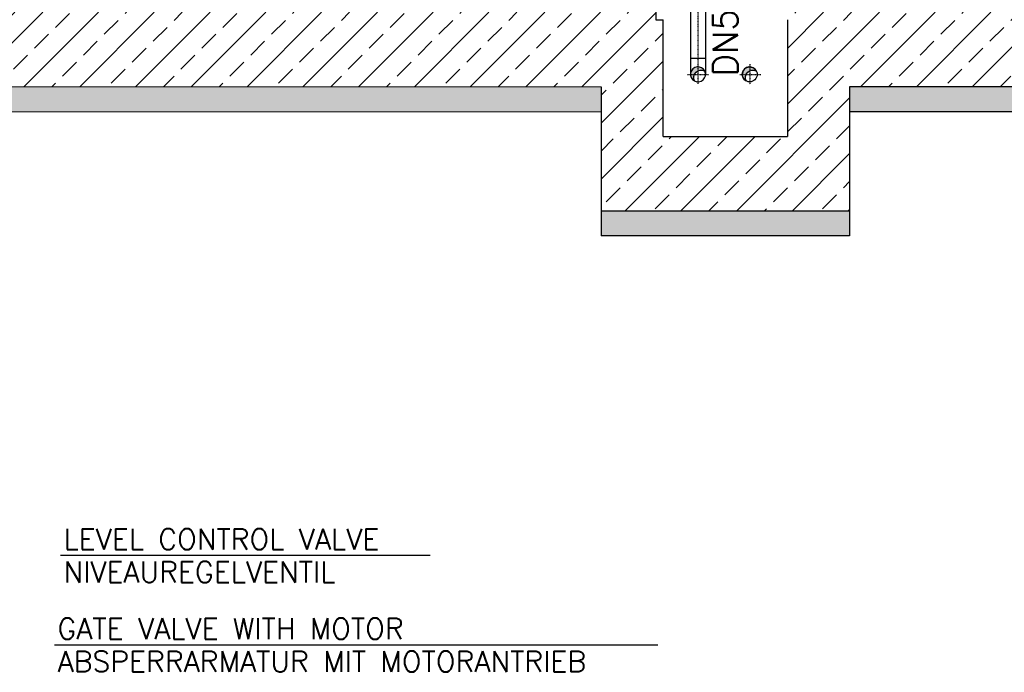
# Model space of a CAD drawing. Header units: millimetres. Extents: x -197187 to 241957296, y -45270 to 70505.
# Tile 23 of 116: x -47804 to -43841, y 723 to 3348. Entities that reach past the tile are written whole.
import ezdxf

# ---------------------------------------------------------------- set-up
doc = ezdxf.new("R2010")
doc.units = ezdxf.units.MM
doc.header["$LTSCALE"] = 0.5
doc.linetypes.add('DASHDOT', pattern=[1, 0.5, -0.25, 0, -0.25])
for name, color, linetype in [('44', 7, 'Continuous'), ('8', 7, 'Continuous'), ('Beschriftung', 7, 'Continuous'), ('P-MU050ENTL', 7, 'Continuous'), ('P-MU150EINL', 7, 'Continuous')]:
    doc.layers.add(name, color=color, linetype=linetype)
doc.styles.add('ROMANS', font='ROMANS', dxfattribs={"height": 0.2})

msp = doc.modelspace()

# ---------------------------------------------------------------- hatches: boundary and pattern name
at = {"lineweight": 5}
h = msp.add_hatch(dxfattribs=at)
h.set_pattern_fill('ANSI33', color=256, scale=25)
h.set_pattern_definition([(45, (-19961.86, 5310.06), (-112.2532, 112.2532), []), (45, (-19849.61, 5310.06), (-112.2532, 112.2532), [79.375, -39.6875])])
h.paths.add_polyline_path([(-40729.005, 3378.469), (-40979.005, 3378.469), (-40979.005, 8057.969), (-40959.014, 8078.569), (-40919.032, 8079.768), (-40919.332, 8089.759), (-40789.278, 8093.661), (-40788.978, 8083.67), (-40748.996, 8084.869), (-40729.005, 8065.469)])
h.paths.add_polyline_path([(-40979.005, 3378.469), (-40729.005, 3378.469), (-40729.005, 3078.469), (-44464.005, 3078.469), (-44464.005, 2578.469), (-45464.005, 2578.469), (-45464.005, 3078.469), (-51479.005, 3078.469), (-51479.005, 7742.969), (-51459.014, 7763.569), (-51419.032, 7764.768), (-51419.332, 7774.759), (-51289.278, 7778.661), (-51288.978, 7768.67), (-51248.996, 7769.869), (-51229.005, 7750.469), (-51229.005, 3378.469), (-45244.005, 3378.469), (-45244.005, 3348.469), (-45214.005, 3348.469), (-45214.005, 2878.469), (-44714.005, 2878.469), (-44714.005, 3348.469), (-44684.005, 3348.469), (-44684.005, 3378.469)])
at = {"layer": 'Beschriftung', "lineweight": 5}
h = msp.add_hatch(dxfattribs=at)
h.set_pattern_fill('BETON_UNBEWEHRT', color=256, scale=200, angle=90, pattern_type=2)
h.set_pattern_definition([(135, (-25336.86, 48240.51), (-35.35534, -35.35534), [25, -12.5])])
h.paths.add_polyline_path([(-44464.005, 3078.469), (-40579.005, 3078.469), (-40579.005, 2978.469), (-44464.005, 2978.469)])
h.paths.add_polyline_path([(-45464.005, 2578.469), (-44464.005, 2578.469), (-44464.005, 2478.469), (-45464.005, 2478.469)])
h.paths.add_polyline_path([(-51629.005, 3078.469), (-45464.005, 3078.469), (-45464.005, 2978.469), (-51629.005, 2978.469)])
at = {"layer": 'P-MU050ENTL', "linetype": 'Continuous', "ltscale": 10}
h = msp.add_hatch(color=256, dxfattribs=at)
h.paths.add_polyline_path([(-45088.348, 3128.469), (-45104.155, 3128.469, 0.27424639), (-45088.463, 3102.012, -0.23109795)])
h.paths.add_polyline_path([(-45074.005, 3142.471), (-45074.005, 3158.619, 0.41421356), (-45104.155, 3128.469), (-45088.348, 3128.469, -0.1710683)])
h.paths.add_polyline_path([(-45074.005, 3158.619), (-45074.005, 3142.471, -0.23800733), (-45046.855, 3141.58, 0.28780619)])
h.paths.add_polyline_path([(-44880.348, 3128.469), (-44896.155, 3128.469, 0.27424639), (-44880.463, 3102.012, -0.23109795)])
h.paths.add_polyline_path([(-44866.005, 3142.471), (-44866.005, 3158.619, 0.41421356), (-44896.155, 3128.469), (-44880.348, 3128.469, -0.1710683)])
h.paths.add_polyline_path([(-44866.005, 3158.619), (-44866.005, 3142.471, -0.23800733), (-44838.855, 3141.58, 0.28780619)])

# ---------------------------------------------------------------- linework, layer by layer
for p, q in [((-45244.005, 3378.469), (-45244.005, 3348.469)), ((-45244.005, 3348.469), (-45214.005, 3348.469)), ((-45214.005, 2878.469), (-45214.005, 3348.469)), ((-44714.005, 3348.469), (-44714.005, 2878.469)), ((-45464.005, 3078.469), (-45464.005, 2478.469)), ((-40579.005, 3078.469), (-44464.005, 3078.469)), ((-44464.005, 3078.469), (-44464.005, 2478.469)), ((-40579.005, 2978.469), (-44464.005, 2978.469)), ((-45214.005, 2878.469), (-44714.005, 2878.469)), ((-44464.005, 2578.469), (-45464.005, 2578.469)), ((-44464.005, 2478.469), (-45464.005, 2478.469))]:
    msp.add_line(p, q)
at = {"lineweight": 5}
for p, q in [((-45464.005, 3078.469), (-51629.005, 3078.469)), ((-51629.005, 2978.469), (-45464.005, 2978.469))]:
    msp.add_line(p, q, dxfattribs=at)
at = {"layer": '44', "linetype": 'Continuous'}
for p, q in [((-46151.577, 1192.446), (-47639.96, 1192.446)), ((-45235.403, 832.446), (-47663.96, 832.446))]:
    msp.add_line(p, q, dxfattribs=at)
at = {"layer": 'P-MU050ENTL', "linetype": 'DASHDOT', "ltscale": 10}
for p, q in [((-45074.005, 3090.057), (-45074.005, 4212.469)), ((-44866.005, 3169.484), (-44866.005, 3088.064)), ((-45115.893, 3128.469), (-45031.153, 3128.469)), ((-44905.539, 3128.469), (-44821.797, 3128.469))]:
    msp.add_line(p, q, dxfattribs=at)
at = {"layer": 'P-MU050ENTL'}
msp.add_line((-45104.155, 3533.469), (-45104.155, 3128.469), dxfattribs=at)
at = {"layer": 'P-MU050ENTL', "linetype": 'Continuous', "ltscale": 10}
for p, q in [((-45043.855, 3533.469), (-45043.855, 3128.469)), ((-45043.855, 3192.469), (-45104.155, 3192.469))]:
    msp.add_line(p, q, dxfattribs=at)
for points in [[(-45046.855, 3141.58, 1.37095256), (-45088.463, 3102.012, -0.72941984), (-45046.855, 3141.58)], [(-44838.855, 3141.58, 1.37095256), (-44880.463, 3102.012, -0.72941984), (-44838.855, 3141.58)]]:
    msp.add_lwpolyline(points, format="xyb", dxfattribs=at)
msp.add_circle((-44866.005, 3128.469), 30.15, dxfattribs=at)
msp.add_arc((-45074.005, 3128.469), 30.15, 241.344403, 25.775417, dxfattribs=at)

# ---------------------------------------------------------------- texts
at = {"layer": '8', "linetype": 'Continuous', "style": 'ROMANS'}
for s, p in [('LEVEL CONTROL VALVE', (-47627.96, 1216.446)), ('NIVEAUREGELVENTIL', (-47627.96, 1084.446)), ('GATE VALVE WITH MOTOR', (-47651.96, 856.446)), ('ABSPERRARMATUR MIT MOTORANTRIEB ', (-47651.96, 724.446))]:
    msp.add_text(s, height=84, dxfattribs=at).set_placement(p)
at = {"layer": 'P-MU150EINL', "linetype": 'Continuous', "ltscale": 10, "style": 'ROMANS'}
msp.add_text('DN50', height=100, rotation=90, dxfattribs=at).set_placement((-44914.437, 3120.533))

doc.saveas('drawing.dxf')
